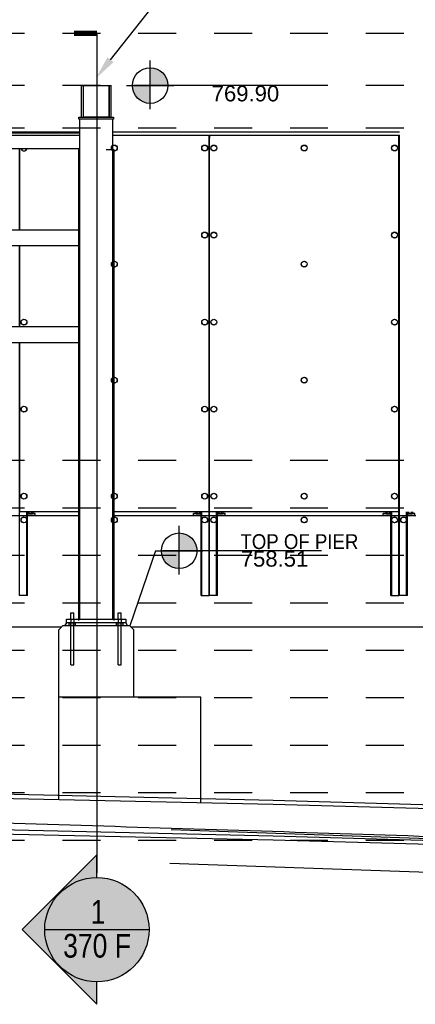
# Paper-space layout 'Layout1' of a CAD drawing. Header units: feet. Extents: x -0.7 to 16.3, y -0.3 to 10.7.
# Tile 19 of 35: x 7.3 to 8.4, y 3.9 to 6.5. Entities that reach past the tile are written whole.
import ezdxf
from ezdxf import colors
from ezdxf.entities.mleader import LeaderData, LeaderLine
from ezdxf.enums import TextEntityAlignment as Align
from ezdxf.math import Vec2, Vec3

# ---------------------------------------------------------------- set-up
doc = ezdxf.new("R2010")
doc.units = ezdxf.units.FT
doc.header["$LTSCALE"] = 0.1
doc.header["$MEASUREMENT"] = 0
doc.linetypes.add('Back Elevation$0$DASHED', pattern=[0.75, 0.5, -0.25])
doc.layers.get('0').update_dxf_attribs({"color": 252})
doc.layers.add('Back Elevation$0$BR_P_Slab_Object', color=3, linetype='Continuous', lineweight=30)
for name, color, linetype in [('Back Elevation$0$L-ANNO-ELEVATION', 252, 'Back Elevation$0$DASHED'), ('Back Elevation$0$L-ANNO-NOTE', 30, 'Continuous'), ('Back Elevation$0$L-ANNO-SCREEN', 252, 'Continuous'), ('Back Elevation$0$L-DETL-ANNO', 190, 'Continuous'), ('Back Elevation$0$L-DETL-LINE-.25', 2, 'Continuous'), ('Back Elevation$0$L-SITE-FOUNDATION', 1, 'Continuous'), ('Back Elevation$0$L-SITE-SOIL', 1, 'Continuous'), ('Back Elevation$0$L-SITE-STEEL COLUMN', 3, 'Continuous')]:
    doc.layers.add(name, color=color, linetype=linetype)
doc.styles.add('Back Elevation$0$ARIAL', font='arial.ttf', dxfattribs={"width": 0.9})
doc.styles.add('Back Elevation$0$Standard', font='arial.ttf')

# ---------------------------------------------------------------- blocks, each defined once
blk = doc.blocks.new('*U34')
h = blk.add_hatch(color=11)
h.dxf.hatch_style = 1
h.paths.add_polyline_path([(0, 0.0938), (0, 0), (0.0938, 0, 0.414214)])
h.paths.add_polyline_path([(0, 0), (-0.0938, 0, 0.414214), (0, -0.0938)])
for points in [[(0, 0), (0, 0.1313)], [(0, -0.125), (0, 0.125)], [(-0.125, 0), (0.125, 0)], [(0, 0), (-0.0875, 0)], [(0.75, 0), (0, 0)]]:
    blk.add_lwpolyline(points)
blk.add_circle((0, 0), 0.0938)
at = {"color": 11, "style": 'Back Elevation$0$ARIAL'}
blk.add_attdef('SPOTELEV', text='', height=0.125, dxfattribs=at).set_placement((0.5037, 0), align=Align.BOTTOM_CENTER)
blk = doc.blocks.new('*U367')
blk.add_hatch(color=11).paths.add_polyline_path([(0, 0.3931), (-0.3931, 0), (0, -0.3931), (0, -0.275, -1), (0, 0.275)], flags=17)
at = {"true_color": 0xffffff}
h = blk.add_hatch(color=7, dxfattribs=at)
h.dxf.hatch_style = 1
edge = h.paths.add_edge_path()
edge.add_arc((0, 0), 0.2722, 0, 360)
blk.add_line((-0.275, 0), (0.275, 0))
at = {"color": 11, "const_width": 0.0288}
blk.add_lwpolyline([(-0.12, 4.72), (0, 4.72)], dxfattribs=at)
blk.add_lwpolyline([(0, 4.72), (0, 0.3)])
at = {"color": 11}
blk.add_lwpolyline([(0, 0.275), (0, 0.3931), (-0.3931, 0), (0, -0.3931), (0, -0.275)], dxfattribs=at)
blk.add_circle((0, 0), 0.275)
at = {"color": 11, "style": 'Back Elevation$0$ARIAL', "width": 0.8}
blk.add_attdef('NUM', text='', height=0.125, dxfattribs=at).set_placement((0.0059, -0.0068), align=Align.BOTTOM_CENTER)
blk.add_attdef('SHEET', text='', height=0.125, dxfattribs=at).set_placement((0.0009, -0.0223), align=Align.TOP_CENTER)
blk = doc.blocks.new('Back Elevation')
at = {"layer": 'Back Elevation$0$BR_P_Slab_Object', "flags": 128}
for points in [[(748.85, -448.3), (571.61, -443.42), (451.6, -440.85), (331.6, -438.28), (261.11, -436.83), (211.59, -436.19), (91.59, -434.82), (-28.41, -433.69), (-71.58, -433.41)], [(748.87, -457.3), (571.62, -452.42), (451.62, -449.85), (331.61, -447.28), (261.13, -445.83), (211.61, -445.19), (91.61, -443.82), (-28.4, -442.69), (-71.58, -442.41)]]:
    blk.add_lwpolyline(points, dxfattribs=at)
at = {"layer": 'Back Elevation$0$L-ANNO-ELEVATION'}
for points in [[(758.27, -248.51), (-71.58, -248.51)], [(758.27, -248.51), (-71.58, -248.51)], [(758.27, -261.71), (-71.58, -261.71)], [(758.27, -272.51), (-71.58, -272.51)], [(758.27, -356.51), (-71.58, -356.51)], [(758.27, -368.51), (-71.58, -368.51)], [(758.27, -380.51), (-71.58, -380.51)], [(758.27, -392.51), (-71.58, -392.51)], [(758.27, -404.51), (-71.58, -404.51)], [(758.27, -416.51), (-71.58, -416.51)], [(758.27, -428.51), (-71.58, -428.51)], [(758.27, -440.51), (-71.58, -440.51)], [(758.27, -452.51), (-71.58, -452.51)]]:
    blk.add_lwpolyline(points, dxfattribs=at)
at = {"layer": 'Back Elevation$0$L-ANNO-SCREEN'}
for p, q in [((452.55, -273.42), (522.56, -273.42)), ((531.06, -273.42), (603.59, -273.42)), ((452.55, -274.23), (522.56, -274.23)), ((531.06, -274.23), (603.59, -274.23)), ((555.34, -274.25), (555.34, -369.5)), ((555.37, -390.63), (555.37, -274.25)), ((555.46, -274.26), (555.49, -274.26)), ((555.46, -274.26), (555.46, -275.01)), ((555.49, -275.01), (555.46, -275.01)), ((555.49, -390.63), (555.49, -274.25)), ((555.53, -369.5), (555.53, -274.25)), ((603.4, -274.25), (603.4, -369.5)), ((603.43, -390.63), (603.43, -274.25)), ((603.56, -390.63), (603.56, -274.25)), ((603.59, -369.5), (603.59, -274.25)), ((507.43, -298.23), (507.43, -277.73)), ((507.46, -298.23), (507.46, -277.73)), ((507.43, -322.73), (507.43, -302.23)), ((507.46, -322.73), (507.46, -302.23)), ((507.43, -390.63), (507.43, -326.73)), ((507.46, -369.5), (507.46, -326.73)), ((522.56, -370.5), (348.06, -370.51)), ((522.56, -369.5), (507.46, -369.5)), ((509.24, -390.63), (509.24, -369.5)), ((509.25, -390.63), (509.25, -369.5)), ((509.35, -390.63), (509.35, -369.5)), ((509.35, -390.63), (509.35, -369.5)), ((509.45, -390.63), (509.45, -369.5)), ((509.46, -390.63), (509.46, -369.5)), ((511.37, -369.88), (509.46, -369.88)), ((511.37, -370.38), (509.46, -370.38)), ((509.47, -369.5), (509.47, -369.81)), ((509.56, -369.86), (509.49, -369.82)), ((509.56, -369.86), (509.62, -369.86)), ((509.62, -369.86), (510.09, -369.86)), ((509.74, -369.88), (509.74, -369.86)), ((509.74, -370.5), (509.74, -370.38)), ((509.76, -369.5), (509.76, -369.81)), ((510.09, -369.86), (510.59, -369.86)), ((510.41, -369.5), (510.41, -369.81)), ((510.49, -369.86), (510.49, -369.88)), ((510.49, -370.38), (510.49, -370.5)), ((510.59, -369.86), (510.68, -369.86)), ((510.75, -369.82), (510.68, -369.86)), ((510.75, -369.82), (510.77, -369.81)), ((510.77, -369.5), (510.77, -369.81)), ((511.37, -370.38), (511.37, -369.88)), ((555.34, -369.5), (531.06, -369.5)), ((607.69, -370.5), (531.06, -370.5)), ((551.43, -370.38), (551.43, -369.88)), ((553.34, -369.88), (551.43, -369.88)), ((553.34, -370.38), (551.43, -370.38)), ((552.03, -369.5), (552.03, -369.81)), ((552.12, -369.86), (552.05, -369.82)), ((552.12, -369.86), (552.18, -369.86)), ((552.18, -369.86), (552.65, -369.86)), ((552.31, -369.88), (552.31, -369.86)), ((552.31, -370.5), (552.31, -370.38)), ((552.32, -369.5), (552.32, -369.81)), ((552.65, -369.86), (553.15, -369.86)), ((552.97, -369.5), (552.97, -369.81)), ((553.06, -369.86), (553.06, -369.88)), ((553.06, -370.38), (553.06, -370.5)), ((553.15, -369.86), (553.24, -369.86)), ((553.31, -369.82), (553.24, -369.86)), ((553.31, -369.82), (553.33, -369.81)), ((553.33, -369.5), (553.33, -369.81)), ((553.34, -390.63), (553.34, -369.5)), ((553.35, -390.63), (553.35, -369.5)), ((553.45, -390.63), (553.45, -369.5)), ((553.46, -390.63), (553.46, -369.5)), ((553.55, -390.63), (553.55, -369.5)), ((553.56, -390.63), (553.56, -369.5)), ((603.4, -369.5), (555.53, -369.5)), ((557.3, -390.63), (557.3, -369.5)), ((557.31, -390.63), (557.31, -369.5)), ((557.41, -390.63), (557.41, -369.5)), ((557.42, -390.63), (557.42, -369.5)), ((557.52, -390.63), (557.52, -369.5)), ((557.53, -390.63), (557.53, -369.5)), ((557.53, -369.5), (557.53, -369.81)), ((559.43, -369.88), (557.53, -369.88)), ((559.43, -370.38), (557.53, -370.38)), ((557.62, -369.86), (557.55, -369.82)), ((557.62, -369.86), (557.68, -369.86)), ((557.68, -369.86), (558.15, -369.86)), ((557.81, -369.88), (557.81, -369.86)), ((557.81, -370.5), (557.81, -370.38)), ((557.82, -369.5), (557.82, -369.81)), ((558.15, -369.86), (558.65, -369.86)), ((558.47, -369.5), (558.47, -369.81)), ((558.56, -369.86), (558.56, -369.88)), ((558.56, -370.38), (558.56, -370.5)), ((558.65, -369.86), (558.74, -369.86)), ((558.81, -369.82), (558.74, -369.86)), ((558.81, -369.82), (558.83, -369.81)), ((558.83, -369.5), (558.83, -369.81)), ((559.43, -370.38), (559.43, -369.88)), ((599.49, -370.38), (599.49, -369.88)), ((601.4, -369.88), (599.49, -369.88)), ((601.4, -370.38), (599.49, -370.38)), ((600.1, -369.5), (600.1, -369.81)), ((600.18, -369.86), (600.11, -369.82)), ((600.18, -369.86), (600.24, -369.86)), ((600.24, -369.86), (600.71, -369.86)), ((600.37, -369.88), (600.37, -369.86)), ((600.37, -370.5), (600.37, -370.38)), ((600.39, -369.5), (600.39, -369.81)), ((600.71, -369.86), (601.21, -369.86)), ((601.04, -369.5), (601.04, -369.81)), ((601.12, -369.86), (601.12, -369.88)), ((601.12, -370.38), (601.12, -370.5)), ((601.21, -369.86), (601.31, -369.86)), ((601.37, -369.82), (601.31, -369.86)), ((601.37, -369.82), (601.39, -369.81)), ((601.39, -369.5), (601.39, -369.81)), ((601.4, -390.63), (601.4, -369.5)), ((601.41, -390.63), (601.41, -369.5)), ((601.51, -390.63), (601.51, -369.5)), ((601.52, -390.63), (601.52, -369.5)), ((601.61, -390.63), (601.61, -369.5)), ((601.62, -390.63), (601.62, -369.5)), ((605.37, -390.63), (605.37, -369.5)), ((605.37, -390.63), (605.37, -369.5)), ((605.47, -390.63), (605.47, -369.5)), ((605.48, -390.63), (605.48, -369.5)), ((605.58, -390.63), (605.58, -369.5)), ((605.59, -390.63), (605.59, -369.5)), ((607.49, -369.88), (605.59, -369.88)), ((607.49, -370.38), (605.59, -370.38)), ((605.6, -369.5), (605.6, -369.81)), ((605.68, -369.86), (605.61, -369.82)), ((605.68, -369.86), (605.74, -369.86)), ((605.74, -369.86), (606.21, -369.86)), ((605.87, -369.88), (605.87, -369.86)), ((605.87, -370.5), (605.87, -370.38)), ((605.89, -369.5), (605.89, -369.81)), ((606.21, -369.86), (606.71, -369.86)), ((606.54, -369.5), (606.54, -369.81)), ((606.62, -369.86), (606.62, -369.88)), ((606.62, -370.38), (606.62, -370.5)), ((606.71, -369.86), (606.81, -369.86)), ((606.87, -369.82), (606.81, -369.86)), ((606.87, -369.82), (606.89, -369.81)), ((606.89, -369.5), (606.89, -369.81)), ((607.49, -370.38), (607.49, -369.88)), ((509.24, -390.63), (507.43, -390.63)), ((509.25, -390.63), (509.24, -390.63)), ((509.35, -390.63), (509.25, -390.63)), ((509.45, -390.63), (509.35, -390.63)), ((509.35, -390.63), (509.35, -390.63)), ((509.46, -390.63), (509.45, -390.63)), ((553.34, -390.63), (553.35, -390.63)), ((553.35, -390.63), (553.45, -390.63)), ((553.45, -390.63), (553.46, -390.63)), ((553.46, -390.63), (553.55, -390.63)), ((553.55, -390.63), (553.56, -390.63)), ((553.56, -390.63), (555.37, -390.63)), ((555.37, -390.5), (555.49, -390.5)), ((557.3, -390.63), (555.49, -390.63)), ((557.31, -390.63), (557.3, -390.63)), ((557.41, -390.63), (557.31, -390.63)), ((557.42, -390.63), (557.41, -390.63)), ((557.52, -390.63), (557.42, -390.63)), ((557.53, -390.63), (557.52, -390.63)), ((601.4, -390.63), (601.41, -390.63)), ((601.41, -390.63), (601.51, -390.63)), ((601.51, -390.63), (601.52, -390.63)), ((601.52, -390.63), (601.61, -390.63)), ((601.61, -390.63), (601.62, -390.63)), ((601.62, -390.63), (603.43, -390.63)), ((603.43, -390.5), (603.56, -390.5)), ((605.37, -390.63), (603.56, -390.63)), ((605.37, -390.63), (605.37, -390.63)), ((605.47, -390.63), (605.37, -390.63)), ((605.48, -390.63), (605.47, -390.63)), ((605.58, -390.63), (605.48, -390.63)), ((605.59, -390.63), (605.58, -390.63)), ((758.27, -457.28), (545.77, -449.84)), ((758.27, -465.79), (545.47, -458.34))]:
    blk.add_line(p, q, dxfattribs=at)
at = {"layer": 'Back Elevation$0$L-ANNO-SCREEN', "flags": 128}
for points in [[(522.56, -277.92), (522.32, -277.92), (522.32, -378.89), (522.32, -396.95)], [(531.32, -396.95), (531.32, -378.89), (531.33, -277.92), (529.32, -277.92)], [(748.81, -447.58), (571.57, -442.42), (451.57, -439.67), (331.57, -436.91), (261.09, -435.35), (211.57, -434.63), (91.57, -433.07), (-28.43, -431.75), (-71.58, -431.4)], [(748.81, -456.58), (571.57, -451.42), (451.57, -448.67), (331.57, -445.91), (261.09, -444.35), (211.57, -443.63), (91.57, -442.07), (-28.43, -440.75), (-71.58, -440.4)]]:
    blk.add_lwpolyline(points, dxfattribs=at)
at = {"layer": 'Back Elevation$0$L-ANNO-SCREEN'}
for centre, radius in [((531.4, -277.5), 0.75), ((531.4, -277.5), 0.72), ((554.27, -277.5), 0.75), ((554.27, -277.5), 0.72), ((556.59, -277.5), 0.75), ((556.59, -277.5), 0.72), ((579.46, -277.5), 0.75), ((579.46, -277.5), 0.72), ((602.33, -277.5), 0.75), ((602.33, -277.5), 0.72), ((554.27, -299.5), 0.75), ((554.27, -299.5), 0.72), ((556.59, -299.5), 0.75), ((556.59, -299.5), 0.72), ((602.33, -299.5), 0.75), ((602.33, -299.5), 0.72), ((531.4, -306.84), 0.75), ((531.4, -306.84), 0.72), ((579.46, -306.84), 0.75), ((579.46, -306.84), 0.72), ((508.53, -321.5), 0.75), ((508.53, -321.5), 0.72), ((554.27, -321.5), 0.75), ((554.27, -321.5), 0.72), ((556.59, -321.5), 0.75), ((556.59, -321.5), 0.72), ((602.33, -321.5), 0.75), ((602.33, -321.5), 0.72), ((531.4, -336.17), 0.75), ((531.4, -336.17), 0.72), ((579.46, -336.17), 0.75), ((579.46, -336.17), 0.72), ((508.53, -343.5), 0.75), ((508.53, -343.5), 0.72), ((554.27, -343.5), 0.75), ((554.27, -343.5), 0.72), ((556.59, -343.5), 0.75), ((556.59, -343.5), 0.72), ((602.33, -343.5), 0.75), ((602.33, -343.5), 0.72), ((508.53, -365.5), 0.75), ((508.53, -365.5), 0.72), ((531.4, -365.5), 0.75), ((531.4, -365.5), 0.72), ((554.27, -365.5), 0.75), ((554.27, -365.5), 0.72), ((556.59, -365.5), 0.75), ((556.59, -365.5), 0.72), ((579.46, -365.5), 0.75), ((579.46, -365.5), 0.72), ((602.33, -365.5), 0.75), ((602.33, -365.5), 0.72), ((508.53, -371.5), 0.75), ((508.53, -371.5), 0.72), ((531.4, -371.5), 0.75), ((531.4, -371.5), 0.72), ((554.27, -371.5), 0.75), ((554.27, -371.5), 0.72), ((556.59, -371.5), 0.75), ((556.59, -371.5), 0.72), ((579.46, -371.5), 0.75), ((579.46, -371.5), 0.72), ((602.33, -371.5), 0.75), ((602.33, -371.5), 0.72), ((604.65, -371.5), 0.75), ((604.65, -371.5), 0.72)]:
    blk.add_circle(centre, radius, dxfattribs=at)
for radius, start, end in [(0.75, 197.8123, 342.1877), (0.72, 198.5811, 341.4189)]:
    blk.add_arc((508.53, -277.5), radius, start, end, dxfattribs=at)
for points, knots in [([(509.62, -369.86), (509.61, -369.86), (509.59, -369.86), (509.54, -369.85), (509.49, -369.82), (509.47, -369.81)], [0, 0, 0, 0, 0.070103, 0.530791, 1, 1, 1, 1]), ([(509.76, -369.81), (509.74, -369.82), (509.69, -369.85), (509.64, -369.86), (509.62, -369.86)], [0, 0, 0, 0, 0.495458, 1, 1, 1, 1]), ([(510.09, -369.86), (510.08, -369.86), (510.02, -369.86), (509.91, -369.85), (509.81, -369.82), (509.76, -369.81)], [0, 0, 0, 0, 0.070103, 0.530791, 1, 1, 1, 1]), ([(510.41, -369.81), (510.36, -369.82), (510.25, -369.85), (510.14, -369.86), (510.09, -369.86)], [0, 0, 0, 0, 0.495458, 1, 1, 1, 1]), ([(510.59, -369.86), (510.57, -369.86), (510.52, -369.86), (510.46, -369.84), (510.42, -369.82), (510.41, -369.81)], [0, 0, 0, 0, 0.384439, 0.774498, 1, 1, 1, 1]), ([(510.77, -369.81), (510.75, -369.82), (510.7, -369.84), (510.64, -369.86), (510.6, -369.86), (510.59, -369.86)], [0, 0, 0, 0, 0.376632, 0.756732, 1, 1, 1, 1]), ([(552.18, -369.86), (552.18, -369.86), (552.15, -369.86), (552.1, -369.85), (552.06, -369.82), (552.03, -369.81)], [0, 0, 0, 0, 0.070103, 0.530791, 1, 1, 1, 1]), ([(552.32, -369.81), (552.3, -369.82), (552.25, -369.85), (552.2, -369.86), (552.18, -369.86)], [0, 0, 0, 0, 0.495458, 1, 1, 1, 1]), ([(552.65, -369.86), (552.64, -369.86), (552.58, -369.86), (552.47, -369.85), (552.37, -369.82), (552.32, -369.81)], [0, 0, 0, 0, 0.070103, 0.530791, 1, 1, 1, 1]), ([(552.97, -369.81), (552.92, -369.82), (552.81, -369.85), (552.7, -369.86), (552.65, -369.86)], [0, 0, 0, 0, 0.495458, 1, 1, 1, 1]), ([(553.15, -369.86), (553.13, -369.86), (553.08, -369.86), (553.02, -369.84), (552.99, -369.82), (552.97, -369.81)], [0, 0, 0, 0, 0.384439, 0.774498, 1, 1, 1, 1]), ([(553.33, -369.81), (553.31, -369.82), (553.26, -369.84), (553.2, -369.86), (553.17, -369.86), (553.15, -369.86)], [0, 0, 0, 0, 0.376632, 0.756732, 1, 1, 1, 1]), ([(557.68, -369.86), (557.68, -369.86), (557.65, -369.86), (557.6, -369.85), (557.56, -369.82), (557.53, -369.81)], [0, 0, 0, 0, 0.070103, 0.530791, 1, 1, 1, 1]), ([(557.82, -369.81), (557.8, -369.82), (557.75, -369.85), (557.7, -369.86), (557.68, -369.86)], [0, 0, 0, 0, 0.495458, 1, 1, 1, 1]), ([(558.15, -369.86), (558.14, -369.86), (558.08, -369.86), (557.97, -369.85), (557.87, -369.82), (557.82, -369.81)], [0, 0, 0, 0, 0.070103, 0.530791, 1, 1, 1, 1]), ([(558.47, -369.81), (558.42, -369.82), (558.31, -369.85), (558.2, -369.86), (558.15, -369.86)], [0, 0, 0, 0, 0.495458, 1, 1, 1, 1]), ([(558.65, -369.86), (558.63, -369.86), (558.58, -369.86), (558.52, -369.84), (558.49, -369.82), (558.47, -369.81)], [0, 0, 0, 0, 0.384439, 0.774498, 1, 1, 1, 1]), ([(558.83, -369.81), (558.81, -369.82), (558.76, -369.84), (558.7, -369.86), (558.67, -369.86), (558.65, -369.86)], [0, 0, 0, 0, 0.376632, 0.756732, 1, 1, 1, 1]), ([(600.24, -369.86), (600.24, -369.86), (600.21, -369.86), (600.16, -369.85), (600.12, -369.82), (600.1, -369.81)], [0, 0, 0, 0, 0.070103, 0.530791, 1, 1, 1, 1]), ([(600.39, -369.81), (600.36, -369.82), (600.32, -369.85), (600.27, -369.86), (600.24, -369.86)], [0, 0, 0, 0, 0.495458, 1, 1, 1, 1]), ([(600.71, -369.86), (600.7, -369.86), (600.65, -369.86), (600.54, -369.85), (600.44, -369.82), (600.39, -369.81)], [0, 0, 0, 0, 0.070103, 0.530791, 1, 1, 1, 1]), ([(601.04, -369.81), (600.98, -369.82), (600.88, -369.85), (600.77, -369.86), (600.71, -369.86)], [0, 0, 0, 0, 0.495458, 1, 1, 1, 1]), ([(601.21, -369.86), (601.19, -369.86), (601.14, -369.86), (601.08, -369.84), (601.05, -369.82), (601.04, -369.81)], [0, 0, 0, 0, 0.384439, 0.774498, 1, 1, 1, 1]), ([(601.39, -369.81), (601.37, -369.82), (601.33, -369.84), (601.27, -369.86), (601.23, -369.86), (601.21, -369.86)], [0, 0, 0, 0, 0.376632, 0.756732, 1, 1, 1, 1]), ([(605.74, -369.86), (605.74, -369.86), (605.71, -369.86), (605.66, -369.85), (605.62, -369.82), (605.6, -369.81)], [0, 0, 0, 0, 0.070103, 0.530791, 1, 1, 1, 1]), ([(605.89, -369.81), (605.86, -369.82), (605.82, -369.85), (605.77, -369.86), (605.74, -369.86)], [0, 0, 0, 0, 0.495458, 1, 1, 1, 1]), ([(606.21, -369.86), (606.2, -369.86), (606.15, -369.86), (606.04, -369.85), (605.94, -369.82), (605.89, -369.81)], [0, 0, 0, 0, 0.070103, 0.530791, 1, 1, 1, 1]), ([(606.54, -369.81), (606.48, -369.82), (606.38, -369.85), (606.27, -369.86), (606.21, -369.86)], [0, 0, 0, 0, 0.495458, 1, 1, 1, 1]), ([(606.71, -369.86), (606.69, -369.86), (606.64, -369.86), (606.58, -369.84), (606.55, -369.82), (606.54, -369.81)], [0, 0, 0, 0, 0.384439, 0.774498, 1, 1, 1, 1]), ([(606.89, -369.81), (606.87, -369.82), (606.83, -369.84), (606.77, -369.86), (606.73, -369.86), (606.71, -369.86)], [0, 0, 0, 0, 0.376632, 0.756732, 1, 1, 1, 1]), ([(758.27, -456.59), (750.15, -456.3), (742.03, -456.01), (733.91, -455.73), (718.71, -455.2), (703.51, -454.67), (688.32, -454.15), (673.12, -453.63), (657.92, -453.12), (642.72, -452.61), (627.52, -452.11), (612.33, -451.61), (597.13, -451.12), (581.93, -450.62), (566.73, -450.14), (551.53, -449.66), (536.34, -449.18), (521.14, -448.71), (505.94, -448.25), (490.74, -447.78), (475.54, -447.32), (460.34, -446.87), (445.15, -446.42), (429.95, -445.98), (414.75, -445.54), (399.55, -445.11), (384.35, -444.68), (369.16, -444.25), (353.96, -443.83), (338.76, -443.41), (323.56, -443.01), (308.36, -442.6), (293.17, -442.19), (277.97, -441.8), (262.77, -441.4), (247.57, -441.02), (232.37, -440.63), (217.17, -440.25), (201.98, -439.88), (186.78, -439.51), (171.58, -439.14), (156.38, -438.78), (141.18, -438.43), (125.99, -438.08), (110.79, -437.73), (95.59, -437.39), (91.7, -437.3), (87.81, -437.21), (83.91, -437.13)], [0.511287, 0.511287, 0.511287, 0.511287, 0.5289421, 0.5289421, 0.5289421, 0.5619907, 0.5619907, 0.5619907, 0.5950384, 0.5950384, 0.5950384, 0.628085, 0.628085, 0.628085, 0.6611307, 0.6611307, 0.6611307, 0.6941754, 0.6941754, 0.6941754, 0.7272192, 0.7272192, 0.7272192, 0.7602621, 0.7602621, 0.7602621, 0.7933041, 0.7933041, 0.7933041, 0.8263454, 0.8263454, 0.8263454, 0.8593858, 0.8593858, 0.8593858, 0.8924254, 0.8924254, 0.8924254, 0.9254643, 0.9254643, 0.9254643, 0.9585024, 0.9585024, 0.9585024, 0.9915399, 0.9915399, 0.9915399, 1, 1, 1, 1])]:
    blk.add_open_spline(points, degree=3, knots=knots, dxfattribs=at)
at = {"layer": 'Back Elevation$0$L-DETL-ANNO'}
blk.add_lwpolyline([(541.83, -379.31), (535.32, -398.3)], dxfattribs=at)
at = {"layer": 'Back Elevation$0$L-DETL-LINE-.25'}
for points in [[(520.38, -395.01), (521.13, -395.01)], [(520.38, -396.55), (520.38, -395.01)], [(521.13, -396.55), (521.13, -395.01)], [(532.38, -396.55), (532.38, -395.01)], [(532.38, -395.01), (533.13, -395.01)], [(533.13, -396.55), (533.13, -395.01)], [(520.38, -408.13), (520.38, -397.55)], [(521.13, -408.13), (521.13, -397.55)], [(532.38, -408.13), (532.38, -397.55)], [(533.13, -408.13), (533.13, -397.55)], [(520.38, -408.13), (521.13, -408.13)], [(532.38, -408.13), (533.13, -408.13)]]:
    blk.add_lwpolyline(points, dxfattribs=at)
for points in [[(534.31, -397.55), (519.31, -397.55), (519.31, -396.55), (534.31, -396.55)], [(519.99, -397.55), (521.52, -397.55), (521.52, -398.16), (519.99, -398.16)], [(531.99, -397.55), (533.52, -397.55), (533.52, -398.16), (531.99, -398.16)]]:
    blk.add_lwpolyline(points, close=True, dxfattribs=at)
at = {"layer": 'Back Elevation$0$L-DETL-LINE-.25', "color": 252, "linetype": 'Back Elevation$0$DASHED'}
for points in [[(520.38, -396.55), (520.38, -397.55)], [(521.13, -396.55), (521.13, -397.55)], [(532.38, -396.55), (532.38, -397.55)], [(533.13, -396.55), (533.13, -397.55)]]:
    blk.add_lwpolyline(points, dxfattribs=at)
at = {"layer": 'Back Elevation$0$L-SITE-FOUNDATION'}
for points in [[(519.31, -397.55), (518.78, -398.3)], [(534.31, -397.55), (534.74, -398.3)], [(517.31, -442.26), (517.31, -399.32)], [(517.31, -442.26), (517.31, -399.32)], [(517.32, -399.3), (518.32, -398.3)], [(535.32, -398.3), (518.32, -398.3)], [(535.32, -398.3), (536.32, -399.3)], [(536.32, -416.3), (536.32, -399.3)], [(553.31, -416.3), (517.31, -416.3)], [(553.31, -443.03), (553.31, -416.3)]]:
    blk.add_lwpolyline(points, dxfattribs=at)
at = {"layer": 'Back Elevation$0$L-SITE-SOIL'}
for points in [[(500.75, -398.55), (518.07, -398.55)], [(535.57, -398.55), (682.18, -398.55)]]:
    blk.add_lwpolyline(points, dxfattribs=at)
at = {"layer": 'Back Elevation$0$L-SITE-STEEL COLUMN'}
for points in [[(523.06, -269.71), (523.06, -261.71)], [(523.06, -261.71), (523.56, -261.71)], [(523.56, -269.71), (523.56, -261.71)], [(530.06, -269.71), (530.06, -261.71)], [(530.06, -261.71), (530.56, -261.71)], [(530.56, -269.71), (530.56, -261.71)], [(522.56, -273.73), (348.06, -273.73)], [(522.56, -277.73), (348.06, -277.73)], [(522.56, -298.23), (348.06, -298.23)], [(522.56, -302.23), (348.06, -302.23)], [(522.56, -322.73), (348.06, -322.73)], [(522.56, -326.73), (348.06, -326.73)]]:
    blk.add_lwpolyline(points, dxfattribs=at)
for points in [[(530.06, -261.71), (530.06, -269.71), (523.56, -269.71), (523.56, -261.71)], [(522.43, -269.71), (531.18, -269.71), (531.18, -270.21), (522.43, -270.21)], [(522.56, -270.21), (522.56, -396.55), (531.06, -396.55), (531.06, -270.21)]]:
    blk.add_lwpolyline(points, close=True, dxfattribs=at)
at = {"layer": 'Back Elevation$0$L-DETL-ANNO', "xscale": 48, "yscale": 48, "zscale": 48}
blk.add_blockref('*U367', (526.98, -475.07), dxfattribs=at).add_auto_attribs({'SHEET': '370 F', 'NUM': '1'})
at = {"layer": 'Back Elevation$0$L-DETL-ANNO'}
ref = blk.add_blockref('*U34', (540.48, -261.71), dxfattribs=dict(at, xscale=48, yscale=48, zscale=48))
ref.add_attrib('SPOTELEV', '769.90', dxfattribs={"layer": '0', "color": 11, "height": 4, "style": 'Back Elevation$0$Standard'}).set_placement((564.59, -261.71), align=Align.TOP_CENTER)
ref = blk.add_blockref('*U34', (547.83, -379.31), dxfattribs=dict(at, xscale=48, yscale=48, zscale=48))
ref.add_attrib('SPOTELEV', '758.51', dxfattribs={"layer": '0', "color": 11, "height": 4, "style": 'Back Elevation$0$Standard'}).set_placement((571.95, -379.31), align=Align.TOP_CENTER)
at = {"layer": 'Back Elevation$0$L-ANNO-NOTE'}
ml = blk.add_multileader_mtext('Standard', dxfattribs=at)
ml.set_content('TOP OF PIER', color=11, style='Back Elevation$0$ARIAL')
ml.set_leader_properties()
ml.build(insert=Vec2(0, 0))
ml.multileader.update_dxf_attribs({"has_dogleg": 0, "dogleg_length": 0.36, "arrow_head_size": 3.75, "scale": 10})
ctx = ml.context
ctx.base_point, ctx.scale, ctx.char_height, ctx.arrow_head_size, ctx.landing_gap_size, ctx.plane_origin = Vec3(561.82, -377.01), 10, 3.75, 3.75, 1.5, Vec3(541.84, -389.82)
notes = []
notes.append((ctx, [(0, (0, 0, 0), (0, 0), (1, 0), 1, [])]))
ctx.mtext.insert, ctx.mtext.flow_direction = Vec3(563.32, -375.11), 5
ml = blk.add_multileader_mtext('Standard', dxfattribs=at)
ml.set_content('759', color=11, style='Back Elevation$0$ARIAL')
ml.set_leader_properties()
ml.build(insert=Vec2(0, 0))
ml.multileader.update_dxf_attribs({"has_dogleg": 0, "dogleg_length": 0.36, "arrow_head_size": 3.75, "scale": 10})
ctx = ml.context
ctx.base_point, ctx.scale, ctx.char_height, ctx.arrow_head_size, ctx.landing_gap_size, ctx.plane_origin = Vec3(759.78, -392.28), 10, 3.75, 3.75, 1.5, Vec3(739.8, -405.08)
notes.append((ctx, [(0, (0, 0, 0), (0, 0), (1, 0), 1, [])]))
ctx.mtext.insert, ctx.mtext.flow_direction = Vec3(761.28, -390.37), 5
ml = blk.add_multileader_mtext('Standard', dxfattribs=at)
ml.set_content('760', color=11, style='Back Elevation$0$ARIAL')
ml.set_leader_properties()
ml.build(insert=Vec2(0, 0))
ml.multileader.update_dxf_attribs({"has_dogleg": 0, "dogleg_length": 0.36, "arrow_head_size": 3.75, "scale": 10})
ctx = ml.context
ctx.base_point, ctx.scale, ctx.char_height, ctx.arrow_head_size, ctx.landing_gap_size, ctx.plane_origin = Vec3(759.78, -380.28), 10, 3.75, 3.75, 1.5, Vec3(739.8, -393.08)
notes.append((ctx, [(0, (0, 0, 0), (0, 0), (1, 0), 1, [])]))
ctx.mtext.insert, ctx.mtext.flow_direction = Vec3(761.28, -378.37), 5
ml = blk.add_multileader_mtext('Standard', dxfattribs=at)
ml.set_content('758', color=11, style='Back Elevation$0$ARIAL')
ml.set_leader_properties()
ml.build(insert=Vec2(0, 0))
ml.multileader.update_dxf_attribs({"has_dogleg": 0, "dogleg_length": 0.36, "arrow_head_size": 3.75, "scale": 10})
ctx = ml.context
ctx.base_point, ctx.scale, ctx.char_height, ctx.arrow_head_size, ctx.landing_gap_size, ctx.plane_origin = Vec3(759.78, -404.28), 10, 3.75, 3.75, 1.5, Vec3(739.8, -417.08)
notes.append((ctx, [(0, (0, 0, 0), (0, 0), (1, 0), 1, [])]))
ctx.mtext.insert, ctx.mtext.flow_direction = Vec3(761.28, -402.37), 5
ml = blk.add_multileader_mtext('Standard', dxfattribs=at)
ml.set_content('757', color=11, style='Back Elevation$0$ARIAL')
ml.set_leader_properties()
ml.build(insert=Vec2(0, 0))
ml.multileader.update_dxf_attribs({"has_dogleg": 0, "dogleg_length": 0.36, "arrow_head_size": 3.75, "scale": 10})
ctx = ml.context
ctx.base_point, ctx.scale, ctx.char_height, ctx.arrow_head_size, ctx.landing_gap_size, ctx.plane_origin = Vec3(759.78, -416.28), 10, 3.75, 3.75, 1.5, Vec3(739.8, -429.08)
notes.append((ctx, [(0, (0, 0, 0), (0, 0), (1, 0), 1, [])]))
ctx.mtext.insert, ctx.mtext.flow_direction = Vec3(761.28, -414.37), 5
ml = blk.add_multileader_mtext('Standard', dxfattribs=at)
ml.set_content('756', color=11, style='Back Elevation$0$ARIAL')
ml.set_leader_properties()
ml.build(insert=Vec2(0, 0))
ml.multileader.update_dxf_attribs({"has_dogleg": 0, "dogleg_length": 0.36, "arrow_head_size": 3.75, "scale": 10})
ctx = ml.context
ctx.base_point, ctx.scale, ctx.char_height, ctx.arrow_head_size, ctx.landing_gap_size, ctx.plane_origin = Vec3(759.78, -428.28), 10, 3.75, 3.75, 1.5, Vec3(739.8, -441.08)
notes.append((ctx, [(0, (0, 0, 0), (0, 0), (1, 0), 1, [])]))
ctx.mtext.insert, ctx.mtext.flow_direction = Vec3(761.28, -426.37), 5
ml = blk.add_multileader_mtext('Standard', dxfattribs=at)
ml.set_content('755', color=11, style='Back Elevation$0$ARIAL')
ml.set_leader_properties()
ml.build(insert=Vec2(0, 0))
ml.multileader.update_dxf_attribs({"has_dogleg": 0, "dogleg_length": 0.36, "arrow_head_size": 3.75, "scale": 10})
ctx = ml.context
ctx.base_point, ctx.scale, ctx.char_height, ctx.arrow_head_size, ctx.landing_gap_size, ctx.plane_origin = Vec3(759.78, -440.28), 10, 3.75, 3.75, 1.5, Vec3(739.8, -453.08)
notes.append((ctx, [(0, (0, 0, 0), (0, 0), (1, 0), 1, [])]))
ctx.mtext.insert, ctx.mtext.flow_direction = Vec3(761.28, -438.37), 5
ml = blk.add_multileader_mtext('Standard', dxfattribs=at)
ml.set_content('754', color=11, style='Back Elevation$0$ARIAL')
ml.set_leader_properties()
ml.build(insert=Vec2(0, 0))
ml.multileader.update_dxf_attribs({"has_dogleg": 0, "dogleg_length": 0.36, "arrow_head_size": 3.75, "scale": 10})
ctx = ml.context
ctx.base_point, ctx.scale, ctx.char_height, ctx.arrow_head_size, ctx.landing_gap_size, ctx.plane_origin = Vec3(759.78, -452.28), 10, 3.75, 3.75, 1.5, Vec3(739.8, -465.08)
notes.append((ctx, [(0, (0, 0, 0), (0, 0), (1, 0), 1, [])]))
ctx.mtext.insert, ctx.mtext.flow_direction = Vec3(761.28, -450.37), 5
ml = blk.add_multileader_mtext('Standard', dxfattribs=at)
ml.set_content('761', color=11, style='Back Elevation$0$ARIAL')
ml.set_leader_properties()
ml.build(insert=Vec2(0, 0))
ml.multileader.update_dxf_attribs({"has_dogleg": 0, "dogleg_length": 0.36, "arrow_head_size": 3.75, "scale": 10})
ctx = ml.context
ctx.base_point, ctx.scale, ctx.char_height, ctx.arrow_head_size, ctx.landing_gap_size, ctx.plane_origin = Vec3(759.78, -368.28), 10, 3.75, 3.75, 1.5, Vec3(739.8, -381.08)
notes.append((ctx, [(0, (0, 0, 0), (0, 0), (1, 0), 1, [])]))
ctx.mtext.insert, ctx.mtext.flow_direction = Vec3(761.28, -366.37), 5
ml = blk.add_multileader_mtext('Standard', dxfattribs=at)
ml.set_content('762', color=11, style='Back Elevation$0$ARIAL')
ml.set_leader_properties()
ml.build(insert=Vec2(0, 0))
ml.multileader.update_dxf_attribs({"has_dogleg": 0, "dogleg_length": 0.36, "arrow_head_size": 3.75, "scale": 10})
ctx = ml.context
ctx.base_point, ctx.scale, ctx.char_height, ctx.arrow_head_size, ctx.landing_gap_size, ctx.plane_origin = Vec3(759.78, -356.28), 10, 3.75, 3.75, 1.5, Vec3(739.8, -369.08)
notes.append((ctx, [(0, (0, 0, 0), (0, 0), (1, 0), 1, [])]))
ctx.mtext.insert, ctx.mtext.flow_direction = Vec3(761.28, -354.37), 5
ml = blk.add_multileader_mtext('Standard', dxfattribs=at)
ml.set_content('769', color=11, style='Back Elevation$0$ARIAL')
ml.set_leader_properties()
ml.build(insert=Vec2(0, 0))
ml.multileader.update_dxf_attribs({"has_dogleg": 0, "dogleg_length": 0.36, "arrow_head_size": 3.75, "scale": 10})
ctx = ml.context
ctx.base_point, ctx.scale, ctx.char_height, ctx.arrow_head_size, ctx.landing_gap_size, ctx.plane_origin = Vec3(759.78, -272.28), 10, 3.75, 3.75, 1.5, Vec3(739.8, -285.08)
notes.append((ctx, [(0, (0, 0, 0), (0, 0), (1, 0), 1, [])]))
ctx.mtext.insert, ctx.mtext.flow_direction = Vec3(761.28, -270.37), 5
ml = blk.add_multileader_mtext('Standard', dxfattribs=at)
ml.set_content('TOP OF TRELLIS BACK', color=11, style='Back Elevation$0$ARIAL')
ml.set_leader_properties()
ml.build(insert=Vec2(0, 0))
ml.multileader.update_dxf_attribs({"has_dogleg": 0, "dogleg_length": 0.36, "arrow_head_size": 3.75, "scale": 10})
ctx = ml.context
ctx.base_point, ctx.scale, ctx.char_height, ctx.arrow_head_size, ctx.landing_gap_size, ctx.plane_origin = Vec3(759.12, -261.48), 10, 3.75, 3.75, 1.5, Vec3(739.15, -274.28)
notes.append((ctx, [(0, (0, 0, 0), (0, 0), (1, 0), 1, [])]))
ctx.mtext.insert, ctx.mtext.flow_direction = Vec3(760.62, -259.57), 5
ml = blk.add_multileader_mtext('Standard', dxfattribs=at)
ml.set_content('771', color=11, style='Back Elevation$0$ARIAL')
ml.set_leader_properties()
ml.build(insert=Vec2(0, 0))
ml.multileader.update_dxf_attribs({"has_dogleg": 0, "dogleg_length": 0.36, "arrow_head_size": 3.75, "scale": 10})
ctx = ml.context
ctx.base_point, ctx.scale, ctx.char_height, ctx.arrow_head_size, ctx.landing_gap_size, ctx.plane_origin = Vec3(759.78, -248.25), 10, 3.75, 3.75, 1.5, Vec3(739.8, -261.08)
notes.append((ctx, [(0, (0, 0, 0), (0, 0), (1, 0), 1, [])]))
ctx.mtext.insert, ctx.mtext.flow_direction = Vec3(761.28, -246.37), 5
at = {"layer": 'Back Elevation$0$L-DETL-ANNO'}
ml = blk.add_multileader_mtext('Standard', dxfattribs=at)
ml.set_content('REAR TRELLIS POST, TYP', color=11, style='Back Elevation$0$ARIAL')
ml.set_leader_properties()
ml.build(insert=Vec2(0, 0))
ml.multileader.update_dxf_attribs({"has_dogleg": 0, "dogleg_length": 0.36, "arrow_head_size": 6, "scale": 48})
ctx = ml.context
ctx.base_point, ctx.scale, ctx.char_height, ctx.arrow_head_size, ctx.landing_gap_size, ctx.plane_origin = Vec3(564.09, -236.95), 48, 6, 6, 4.5, Vec3(531.98, -214.65)
notes.append((ctx, [(0, (1, 1, 0), (546.81, -236.95), (1, 0), 17.28, [(0, [(526.71, -259.9), (544.85, -236.95)], 0, [])])]))
ctx.mtext.insert, ctx.mtext.flow_direction = Vec3(568.59, -233.35), 5
for ctx, leaders in notes:
    for number, flags, end, landing, length, lines in leaders:
        leader = LeaderData()
        leader.index, (leader.has_last_leader_line, leader.has_dogleg_vector, leader.attachment_direction) = number, flags
        leader.last_leader_point, leader.dogleg_vector, leader.dogleg_length = Vec3(end), Vec3(landing), length
        for number, points, colour, breaks in lines:
            line = LeaderLine()
            line.index, line.vertices, line.color, line.breaks = number, Vec3.list(points), colors.encode_raw_color(colour), breaks
            leader.lines.append(line)
        ctx.leaders.append(leader)

psp = doc.layouts.get("Layout1")

# ---------------------------------------------------------------- block references
at = {"xscale": 0.01041666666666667, "yscale": 0.01041666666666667, "zscale": 0.01041666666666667}
psp.add_blockref('Back Elevation', (2.0586, 9.0274), dxfattribs=at)

doc.saveas('drawing.dxf')
